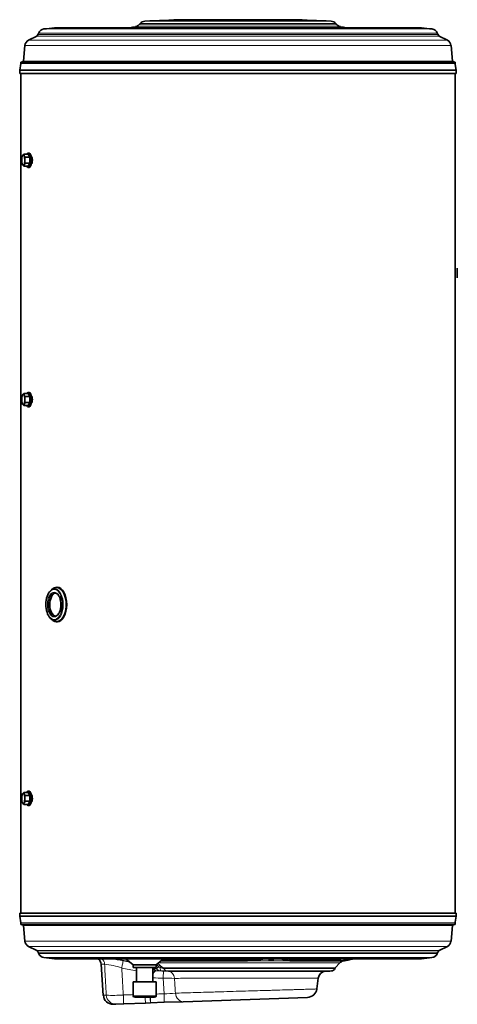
# Model space of a CAD drawing. Header units: millimetres. Extents: x -1172 to 2352, y -1301 to 2547.
# Tile 5 of 6: x 876 to 1425, y 445 to 1679. Entities that reach past the tile are written whole.
import ezdxf

# ---------------------------------------------------------------- set-up
doc = ezdxf.new("R2010")
doc.units = ezdxf.units.MM
for name, color, linetype in [('300029367', 7, 'Continuous'), ('7617173', 7, 'Continuous'), ('7624146', 7, 'Continuous'), ('7643266', 7, 'Continuous'), ('7649758', 7, 'Continuous'), ('94950709_BOUCHON', 7, 'Continuous'), ('95037110_CAPE_DE', 7, 'Continuous'), ('95310092_GAINE_C', 7, 'Continuous'), ('95610097_VIS_H_M', 7, 'Continuous'), ('96100039_RONDELL', 7, 'Continuous'), ('97525480_COLLERE', 7, 'Continuous'), ('FactualArea', 7, 'Continuous')]:
    doc.layers.add(name, color=color, linetype=linetype)

# ---------------------------------------------------------------- blocks, each defined once
blk = doc.blocks.new('SE4')
at = {"layer": '300029367', "color": 2, "linetype": 'Continuous', "lineweight": 35}
for p, q in [((1425.1, 1355.6), (1425.1, 1367.6)), ((1425.2, 1367.6), (1425.1, 1367.6)), ((1425.2, 1355.6), (1425.2, 1367.6)), ((1425.2, 1355.6), (1425.1, 1355.6))]:
    blk.add_line(p, q, dxfattribs=at)
at = {"layer": '7617173', "color": 2, "linetype": 'Continuous', "lineweight": 35}
for p, q in [((1169.1, 501.3), (1131.1, 501.3)), ((1227.5, 501.3), (1265.5, 501.3))]:
    blk.add_line(p, q, dxfattribs=at)
for centre in [(1169.1, 503.3), (1265.5, 503.3)]:
    blk.add_arc(centre, 2, 270, 309.67, dxfattribs=at)
for points, knots in [([(1131.1, 501.3), (1131, 501.3), (1130.8, 501.3), (1130.6, 501.4), (1130.5, 501.4), (1130.2, 501.5), (1130.1, 501.6), (1129.9, 501.7), (1129.9, 501.7), (1129.8, 501.7)], [0, 0, 0, 0, 0.125, 0.125, 0.25, 0.25, 0.375, 0.375, 0.4392505, 0.4392505, 0.4392505, 0.4392505]), ([(1129.8, 501.7), (1130, 501.6), (1130.2, 501.5), (1130.6, 501.3), (1130.8, 501.3), (1131.1, 501.3)], [0.5697258, 0.5697258, 0.5697258, 0.5697258, 0.75, 0.75, 1, 1, 1, 1]), ([(1227.5, 501.3), (1227.3, 501.3), (1227.2, 501.3), (1226.9, 501.4), (1226.8, 501.4), (1226.6, 501.5), (1226.5, 501.6), (1226.3, 501.7), (1226.2, 501.7), (1226.2, 501.7)], [0, 0, 0, 0, 0.125, 0.125, 0.25, 0.25, 0.375, 0.375, 0.4392505, 0.4392505, 0.4392505, 0.4392505]), ([(1226.2, 501.7), (1226.4, 501.6), (1226.5, 501.5), (1226.9, 501.3), (1227.2, 501.3), (1227.5, 501.3)], [0.5697258, 0.5697258, 0.5697258, 0.5697258, 0.75, 0.75, 1, 1, 1, 1])]:
    blk.add_open_spline(points, degree=3, knots=knots, dxfattribs=at)
at = {"layer": '7624146', "color": 2, "linetype": 'Continuous', "lineweight": 35}
for p, q in [((978.3, 495), (981.2, 455.7)), ((1154.3, 499.1), (1053.3, 499.1)), ((1154.3, 501), (1055.6, 501)), ((1277.5, 501), (1222.6, 501)), ((1277.9, 499.1), (1222.8, 499.1)), ((1272.2, 490.3), (1277.8, 496.4)), ((1290.8, 500.7), (1290.8, 500.7)), ((1248.9, 463.8), (1250.6, 477.3)), ((997, 444.9), (993.6, 444.8)), ((997, 444.9), (1006.8, 445.3)), ((1006.8, 445.3), (1034, 446.2)), ((1034, 446.2), (1034.2, 446.2)), ((1034.2, 446.2), (1040.4, 446.5)), ((1040.4, 446.5), (1057.7, 447.1)), ((1057.7, 447.1), (1081.5, 447.9)), ((1237.4, 453.3), (1081.5, 447.9))]:
    blk.add_line(p, q, dxfattribs=at)
at = {"layer": '7624146', "color": 7, "linetype": 'Continuous', "lineweight": 18}
for p, q in [((1047.8, 494.3), (1050.4, 492)), ((1051.9, 493.6), (1049.5, 495.8)), ((1050.3, 496.4), (1277.8, 496.4)), ((1282.1, 498.9), (1053.2, 498.9)), ((1154.3, 499.1), (1154.3, 501)), ((1222.8, 499.1), (1222.6, 501)), ((1277.9, 499.1), (1277.5, 501)), ((1047.7, 489.2), (1043.8, 489.2)), ((1045.9, 490.8), (1047.7, 489.2)), ((1047.7, 489.2), (1048, 488.9)), ((1048.5, 486.6), (1053.3, 486.6)), ((1050.4, 492), (1050.5, 491.8)), ((1052.1, 493.5), (1051.9, 493.6)), ((1056.9, 490.3), (1272.2, 490.3)), ((1057.3, 489.5), (1271.7, 489.5)), ((1060.6, 486.4), (1267.3, 486.4)), ((1056.3, 477.3), (1057.4, 457.8)), ((981.2, 455.9), (984.9, 456.1))]:
    blk.add_line(p, q, dxfattribs=at)
at = {"layer": '7624146', "color": 2, "linetype": 'Continuous', "lineweight": 35}
for centre, radius, start, end in [((968.4, 494.1), 10, 4.0955, 50.1799), ((1154.8, 666.5), 167.5, 269.8062, 280.2981), ((1155, 665.1), 164.1, 269.7227, 275.338), ((1219.8, 551), 52, 251.1701, 273.2758), ((1219.6, 552.5), 51.6, 259.9469, 273.3022), ((1266.1, 637.5), 136.9, 274.7949, 277.6918), ((1283.7, 491.1), 8, 101.3219, 137.928), ((1269.3, 616.6), 117.8, 274.1699, 282.9758), ((821.4, 2800.3), 2347, 281.3219, 281.4022), ((821.4, 2800.3), 2347, 281.5378, 281.6679), ((1260.6, 476.1), 10, 93.206, 172.7634), ((1150.1, 2840.5), 2357, 272.6725, 272.8512), ((1267.1, 491.4), 5, 272.8512, 337.224), ((1274.5, 488.3), 3, 137.928, 157.224), ((1237, 465.3), 12, 272, 352.5965), ((993.2, 456.8), 12, 184.2177, 272)]:
    blk.add_arc(centre, radius, start, end, dxfattribs=at)
at = {"layer": '7624146', "color": 7, "linetype": 'Continuous', "lineweight": 18}
for centre, radius, start, end in [((974.3, 403.2), 92, 70.9949, 84.6937), ((946.7, 213.1), 292.1, 78.277, 81.2071), ((1299.5, 2036.6), 1564.6, 258.8174, 259.4687), ((1321.7, 2124.2), 1655.5, 259.0072, 259.3108), ((1308.5, 2077.3), 1616.1, 259.1471, 259.8123), ((1099.5, 439.1), 71.1, 138.6839, 142.019), ((1053.5, 494.3), 7.73, 224.1599, 268.0192), ((1150.1, 2836.6), 2352.2, 267.5237, 267.7234), ((1054.8, 496.9), 6.61, 229.2695, 249.0263), ((1081.2, 525.6), 43.3, 227.7899, 230.4879), ((1059, 506.4), 17, 247.4569, 264.2724), ((1061.6, 709.4), 223, 267.8472, 269.7351), ((1064.1, 659.9), 173.9, 267.5539, 269.6185), ((1146, 2832.1), 2356.5, 267.5064, 267.8185), ((1061.2, 194), 283.3, 88.1174, 90.977), ((1054.8, 634.5), 176.7, 270.8367, 275.4569), ((993.8, 639.7), 183.9, 267.2322, 273.9199), ((1245, 462), 205.2, 182.3944, 184.3324)]:
    blk.add_arc(centre, radius, start, end, dxfattribs=at)
for centre, major_axis, ratio, start_param, end_param in [((973.1, 494.1), (0, 10), 0.97406, 4.785841, 5.588412), ((1004.2, 489.3), (1.9, 9.82), 0.008784, 0.084713, 1.487567), ((1046.5, 493.5), (7.17, -3.55), 0.925014, 4.756893, 5.101464), ((1048.9, 494.6), (0, -8), 0.844316, 5.446684, 6.232117), ((1050.7, 492.5), (-3.39, -3.68), 0.023663, 0.446547, 1.436273), ((1050.9, 492.4), (-3.2, -3.84), 0.022326, 0.42479, 1.434869), ((1050.2, 491.6), (1.99, 2.24), 0.021192, 0.47831, 1.435864), ((1050.3, 491.5), (2, 2.24), 0.027169, 0.478865, 1.435749), ((1051.9, 490.2), (1.91, 2.32), 0.045103, -1.304556, -0.484281), ((1053.5, 491.6), (-0.17, -5), 0.197829, 4.895857, 6.252272), ((1056.3, 476.2), (0.4, 9.99), 0.003135, 0.027345, 1.468094), ((1055.2, 488.3), (0, 3), 0.763238, 5.109905, 5.446684), ((1060.8, 491.4), (0, -5), 0.763238, 5.109905, 6.233422), ((1062.6, 476.1), (0, 10), 0.790403, 4.819521, 6.236421), ((1057.3, 459.1), (0.4, -12), 0.001392, 4.815079, 6.283185), ((1081.1, 459.9), (0.4, -12), 0.795906, 4.791221, 6.283185), ((996.6, 456.9), (0.4, -12), 0.978059, 4.751178, 6.283185), ((1006.3, 457.3), (0.4, -12), 0.002217, 4.795684, 6.283185), ((1033.6, 458.2), (0.4, -12), 0.002627, 5.12743, 6.283185), ((1033.7, 458.2), (0.4, -12), 0.011922, 5.127635, 6.283185)]:
    blk.add_ellipse(centre, major_axis=major_axis, ratio=ratio, start_param=start_param, end_param=end_param, dxfattribs=at)
for points, knots in [([(978.3, 494.8), (978.3, 494.8), (978.3, 494.8), (978.3, 494.8), (978.7, 494.8), (980.2, 494.8), (981.3, 494.8), (982.8, 494.8)], [0.4987544, 0.4987544, 0.4987544, 0.4987544, 0.5, 0.5, 0.75, 0.75, 1, 1, 1, 1]), ([(982.8, 494.8), (983.1, 488.6), (983.5, 482.3), (983.8, 476.1), (984.2, 469.4), (984.5, 462.7), (984.9, 456.1)], [0, 0, 0, 0, 0.483036, 0.483036, 0.483036, 1, 1, 1, 1]), ([(1006.3, 456.3), (1005.9, 462.8), (1005.5, 469.3), (1005.1, 475.9), (1004.8, 480.6), (1004.5, 485.4), (1004.3, 490.2)], [0, 0, 0, 0, 0.577754, 0.577754, 0.577754, 1, 1, 1, 1]), ([(1046.1, 486), (1046.2, 486.1), (1046.4, 486.2), (1046.7, 486.4), (1046.9, 486.4), (1047.3, 486.5), (1047.5, 486.5), (1048, 486.6), (1048.3, 486.6), (1048.5, 486.6)], [0, 0, 0, 0, 0.25, 0.25, 0.5, 0.5, 0.75, 0.75, 1, 1, 1, 1]), ([(1056.9, 490.3), (1056.8, 490.3), (1056.6, 490.3), (1056.4, 490.4), (1056.2, 490.4), (1055.8, 490.6), (1055.5, 490.8), (1055, 491.1), (1054.7, 491.3), (1054.1, 491.7), (1053.9, 491.9), (1053.6, 492.2)], [0, 0, 0, 0, 0.125, 0.125, 0.25, 0.25, 0.5, 0.5, 0.75, 0.75, 1, 1, 1, 1]), ([(1260.1, 486.1), (1260.1, 486.1), (1260.1, 486.1), (1260.1, 486.1), (1260.1, 486.1), (1260.1, 486.1)], [0.499927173, 0.499927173, 0.499927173, 0.499927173, 0.5, 0.5, 0.50335631, 0.50335631, 0.50335631, 0.50335631]), ([(1070.5, 477.1), (1076.9, 477.2), (1084.4, 477.2), (1095.2, 477.2), (1097.5, 477.2), (1102, 477.2), (1104.3, 477.2), (1111.3, 477.2), (1116.1, 477.2), (1123.6, 477.2), (1126.2, 477.2), (1131.3, 477.2), (1133.8, 477.2), (1141.6, 477.2), (1146.7, 477.2), (1157.1, 477.2), (1162.4, 477.2), (1172.6, 477.2), (1177.6, 477.2), (1185, 477.2), (1187.4, 477.2), (1192.2, 477.3), (1194.6, 477.3), (1201.5, 477.3), (1205.9, 477.3), (1212.2, 477.3), (1214.2, 477.3), (1218.1, 477.3), (1220, 477.3), (1225.5, 477.3), (1228.9, 477.3), (1234.9, 477.3), (1237.6, 477.3), (1242.3, 477.3), (1244.2, 477.3), (1247.4, 477.3), (1248.6, 477.3), (1249.8, 477.3), (1250.1, 477.3), (1250.5, 477.3), (1250.6, 477.3), (1250.6, 477.3), (1250.6, 477.3), (1250.6, 477.3)], [0, 0, 0, 0, 0.0625, 0.0625, 0.078125, 0.078125, 0.09375, 0.09375, 0.125, 0.125, 0.140625, 0.140625, 0.15625, 0.15625, 0.1875, 0.1875, 0.21875, 0.21875, 0.25, 0.25, 0.265625, 0.265625, 0.28125, 0.28125, 0.3125, 0.3125, 0.328125, 0.328125, 0.34375, 0.34375, 0.375, 0.375, 0.40625, 0.40625, 0.4375, 0.4375, 0.46875, 0.46875, 0.484375, 0.484375, 0.5, 0.5, 0.5000679, 0.5000679, 0.5000679, 0.5000679]), ([(1071.6, 458.6), (1071.4, 461.7), (1071.2, 464.7), (1071, 467.8), (1070.8, 470.9), (1070.7, 474), (1070.5, 477.1)], [0, 0, 0, 0, 0.493224, 0.493224, 0.493224, 1, 1, 1, 1]), ([(1057.4, 457.8), (1054.5, 457.7), (1051.6, 457.6), (1048.7, 457.5), (1048.3, 457.5), (1047.9, 457.5), (1047.5, 457.5)], [0, 0, 0, 0, 0.5, 0.5, 0.5, 0.5656652, 0.5656652, 0.5656652, 0.5656652]), ([(1248.9, 463.8), (1248.9, 463.8), (1248.5, 463.8), (1247.3, 463.8), (1246.8, 463.7), (1245.6, 463.7), (1244.9, 463.7), (1242.6, 463.6), (1240.7, 463.6), (1236.1, 463.4), (1233.4, 463.4), (1227.4, 463.2), (1224.1, 463.1), (1218.8, 462.9), (1216.9, 462.9), (1213, 462.8), (1211, 462.7), (1204.8, 462.5), (1200.5, 462.4), (1193.7, 462.2), (1191.4, 462.1), (1186.6, 462), (1184.2, 461.9), (1172, 461.6), (1162, 461.3), (1141.3, 460.7), (1131.2, 460.4), (1118.9, 460), (1116.4, 459.9), (1111.6, 459.8), (1109.3, 459.7), (1102.4, 459.5), (1098, 459.4), (1089.6, 459.1), (1085.5, 459), (1078.1, 458.8), (1074.7, 458.7), (1071.6, 458.6)], [0.5000721, 0.5000721, 0.5000721, 0.5000721, 0.53125, 0.53125, 0.546875, 0.546875, 0.5625, 0.5625, 0.59375, 0.59375, 0.625, 0.625, 0.65625, 0.65625, 0.671875, 0.671875, 0.6875, 0.6875, 0.71875, 0.71875, 0.734375, 0.734375, 0.75, 0.75, 0.8125, 0.8125, 0.875, 0.875, 0.890625, 0.890625, 0.90625, 0.90625, 0.9375, 0.9375, 0.96875, 0.96875, 1, 1, 1, 1]), ([(1018.6, 456.7), (1015.6, 456.6), (1012.6, 456.5), (1009.6, 456.4), (1008.5, 456.3), (1007.4, 456.3), (1006.3, 456.3)], [0.5480721, 0.5480721, 0.5480721, 0.5480721, 0.8807803, 0.8807803, 0.8807803, 1, 1, 1, 1]), ([(1040.4, 446.5), (1040.4, 446.5), (1040.4, 446.5), (1040.4, 446.5), (1040.4, 446.6), (1040.4, 446.8), (1040.4, 447), (1040.4, 447.5), (1040.4, 447.9), (1040.3, 448.6), (1040.3, 449.1), (1040.3, 449.8), (1040.3, 450.1), (1040.3, 450.6), (1040.3, 450.9), (1040.2, 451.8), (1040.2, 452.4), (1040.2, 453.2), (1040.2, 453.3), (1040.2, 453.4)], [0, 0, 0, 0, 0.0625, 0.0625, 0.125, 0.125, 0.25, 0.25, 0.375, 0.375, 0.5, 0.5, 0.5625, 0.5625, 0.625, 0.625, 0.75, 0.75, 0.7717126, 0.7717126, 0.7717126, 0.7717126])]:
    blk.add_open_spline(points, degree=3, knots=knots, dxfattribs=at)
at = {"layer": '7624146', "color": 2, "linetype": 'Continuous', "lineweight": 35}
for points, knots in [([(1189.6, 499.6), (1190.1, 499.6), (1190.9, 499.6), (1192.3, 499.6), (1193, 499.7), (1194, 500), (1194.3, 500.2), (1194.4, 500.4), (1194.1, 500.6), (1193.1, 500.7), (1192.3, 500.7), (1190.9, 500.6), (1190.2, 500.5), (1189.1, 500.3), (1188.9, 500.1), (1188.8, 499.8), (1189.1, 499.7), (1189.6, 499.6)], [0, 0, 0, 0, 0.125, 0.125, 0.25, 0.25, 0.375, 0.375, 0.5, 0.5, 0.625, 0.625, 0.75, 0.75, 0.875, 0.875, 1, 1, 1, 1]), ([(1290.8, 500.7), (1290.8, 500.7), (1290.8, 500.7), (1290.2, 500.6), (1289.7, 500.4), (1288.3, 500.2), (1287.6, 500), (1286.3, 499.8), (1285.7, 499.7), (1285.4, 499.6), (1285.4, 499.6), (1285.4, 499.6)], [0.303295, 0.303295, 0.303295, 0.303295, 0.375, 0.375, 0.5, 0.5, 0.625, 0.625, 0.75, 0.75, 0.8031665, 0.8031665, 0.8031665, 0.8031665]), ([(1260.1, 486.1), (1260, 486.1), (1259.9, 486.1), (1259.5, 486.1), (1259.2, 486.1), (1257.9, 486.1), (1256.6, 486.1), (1253.1, 486.1), (1250.9, 486.1), (1245.8, 486.1), (1242.8, 486.1), (1236.3, 486.1), (1232.6, 486.1), (1226.6, 486.1), (1224.5, 486.1), (1220.2, 486.1), (1218, 486.1), (1211.2, 486.1), (1206.4, 486.1), (1198.8, 486.1), (1196.2, 486.1), (1190.9, 486.1), (1188.3, 486.1), (1180.2, 486.1), (1174.7, 486.1), (1163.5, 486.1), (1157.8, 486.1), (1146.4, 486.1), (1140.7, 486.1), (1132.3, 486.1), (1129.5, 486.1), (1123.9, 486.1), (1121.1, 486.1), (1112.9, 486.1), (1107.6, 486.1), (1100, 486.1), (1097.4, 486.1), (1092.5, 486.1), (1090.1, 486.1), (1078.3, 486.1), (1070, 486.1), (1063, 486.1)], [0.5033563, 0.5033563, 0.5033563, 0.5033563, 0.515625, 0.515625, 0.53125, 0.53125, 0.5625, 0.5625, 0.59375, 0.59375, 0.625, 0.625, 0.65625, 0.65625, 0.671875, 0.671875, 0.6875, 0.6875, 0.71875, 0.71875, 0.734375, 0.734375, 0.75, 0.75, 0.78125, 0.78125, 0.8125, 0.8125, 0.84375, 0.84375, 0.859375, 0.859375, 0.875, 0.875, 0.90625, 0.90625, 0.921875, 0.921875, 0.9375, 0.9375, 1, 1, 1, 1])]:
    blk.add_open_spline(points, degree=3, knots=knots, dxfattribs=at)
at = {"layer": '7624146', "color": 7, "linetype": 'Continuous', "lineweight": 18}
blk.add_open_spline([(1043.8, 489.2), (1043.7, 489.2), (1043.6, 489.2), (1043.5, 489.2)], degree=3, dxfattribs=at)
at = {"layer": '7643266', "color": 7, "linetype": 'Continuous', "lineweight": 18}
for p, q in [((1081.6, 1679.1), (1218.6, 1679.1)), ((1393.4, 1667.5), (906.8, 1667.5)), ((919.9, 1668.8), (1380.3, 1668.8)), ((1021.6, 1670.3), (1278.6, 1670.3)), ((1274.3, 1672.8), (1025.9, 1672.8)), ((1027.3, 1674.3), (1272.9, 1674.3)), ((1266.8, 1677.2), (1033.4, 1677.2)), ((897.6, 1658.6), (1402.6, 1658.6)), ((1400.7, 1660.7), (899.5, 1660.7)), ((900.1, 1662.4), (1400.1, 1662.4)), ((882.9, 1646.9), (1417.3, 1646.9)), ((1412.9, 1653.3), (887.3, 1653.3)), ((877.8, 1624), (1422.4, 1624)), ((1419.9, 1626.4), (880.3, 1626.4)), ((1419, 1627.3), (881.2, 1627.3)), ((1422.4, 546.6), (877.8, 546.6)), ((880.3, 544.2), (1419.9, 544.2)), ((881.2, 543.2), (1419, 543.2)), ((1417.3, 523.7), (882.9, 523.7)), ((887.3, 517.2), (1412.9, 517.2)), ((1402.6, 512), (897.6, 512)), ((899.5, 509.8), (1400.7, 509.8)), ((1400.1, 508.2), (900.1, 508.2)), ((906.8, 503.1), (1393.4, 503.1)), ((1380.3, 501.8), (919.9, 501.8))]:
    blk.add_line(p, q, dxfattribs=at)
at = {"layer": '7643266', "color": 2, "linetype": 'Continuous', "lineweight": 35}
for p, q in [((1218.3, 1679.1), (1081.9, 1679.1)), ((1379.5, 1668.8), (920.7, 1668.8)), ((1027.3, 1674.3), (1025.9, 1672.8)), ((1274.3, 1672.8), (1272.9, 1674.3)), ((897.6, 1658.6), (887.3, 1653.3)), ((900.1, 1662.4), (899.5, 1660.7)), ((1400.7, 1660.7), (1400.1, 1662.4)), ((1412.9, 1653.3), (1402.6, 1658.6)), ((882.9, 1646.9), (881.2, 1627.3)), ((1419, 1627.3), (1417.3, 1646.9)), ((877.8, 1624), (876.3, 1615.7)), ((1423.9, 1615.7), (1422.6, 1623.1)), ((1423.9, 1615.7), (876.3, 1615.7)), ((876.3, 1615.7), (876.3, 1611.6)), ((1423.9, 1611.6), (876.3, 1611.6)), ((1423.9, 1611.6), (1423.9, 1615.7)), ((876.3, 559), (1423.9, 559)), ((876.3, 559), (876.3, 554.9)), ((1423.9, 554.9), (1423.9, 559)), ((876.3, 554.9), (1423.9, 554.9)), ((876.3, 554.9), (877.8, 546.6)), ((881.2, 543.2), (882.9, 523.7)), ((1417.3, 523.7), (1419, 543.2)), ((1422.6, 547.5), (1423.9, 554.9)), ((887.3, 517.2), (897.6, 512)), ((899.5, 509.8), (900.1, 508.2)), ((1400.1, 508.2), (1400.7, 509.8)), ((1402.6, 512), (1412.9, 517.2)), ((920.7, 501.8), (1379.5, 501.8))]:
    blk.add_line(p, q, dxfattribs=at)
for centre, radius, start, end in [((1150.1, -669.9), 2350, 91.67, 92.847), ((1081.9, 1670.3), 8.8, 90, 91.67), ((1218.3, 1670.3), 8.8, 88.33, 90), ((1150.1, -669.9), 2350, 87.153, 88.33), ((907.6, 1659.5), 8, 95.9431, 159), ((1150.1, -669.9), 2350, 95.6208, 95.9431), ((920.7, 1660.8), 8, 90, 95.6208), ((1478.8, -629.7), 2345, 101.2446, 101.4289), ((1020, 1678.2), 8, 281.2446, 317.928), ((1033.8, 1668.4), 8.8, 92.847, 137.928), ((1266.4, 1668.4), 8.8, 42.072, 87.153), ((1280.2, 1678.2), 8, 222.072, 258.7554), ((821.4, -629.7), 2345, 78.5711, 78.7554), ((1379.5, 1660.8), 8, 84.3792, 90), ((1150.1, -669.9), 2350, 84.0569, 84.3792), ((1392.6, 1659.5), 8, 21, 84.0569), ((895.8, 1662.2), 4, 297, 339), ((1404.4, 1662.2), 4, 201, 243), ((890.9, 1646.2), 8, 117, 175), ((1409.3, 1646.2), 8, 5, 63), ((880.7, 1623.5), 3, 97.1947, 127.4119), ((880.2, 1627.4), 1, 277.1947, 355), ((1420, 1627.4), 1, 185, 262.8053), ((1419.5, 1623.5), 3, 52.5881, 82.8053), ((880.7, 547.1), 3, 229.927, 262.8053), ((880.2, 543.2), 1, 5, 82.8053), ((1420, 543.2), 1, 97.1947, 175), ((1419.5, 547.1), 3, 277.1947, 310.073), ((890.9, 524.4), 8, 185, 243), ((1409.3, 524.4), 8, 297, 355), ((895.8, 508.4), 4, 21, 63), ((907.6, 511.1), 8, 201, 264.0569), ((1392.6, 511.1), 8, 275.9431, 339), ((1404.4, 508.4), 4, 117, 159), ((1150.1, 2840.5), 2350, 264.0569, 264.3792), ((920.7, 509.8), 8, 264.3792, 270), ((1379.5, 509.8), 8, 270, 275.6208), ((1150.1, 2840.5), 2350, 275.6208, 275.9431)]:
    blk.add_arc(centre, radius, start, end, dxfattribs=at)
at = {"layer": '7649758', "color": 2, "linetype": 'Continuous', "lineweight": 35}
for p, q in [((1422.6, 1625.8), (877.6, 1625.8)), ((877.6, 1625.8), (877.6, 1623.1)), ((1422.6, 1623.1), (1422.6, 1625.8)), ((877.6, 1611.6), (877.6, 559)), ((1422.6, 559), (1422.6, 1611.6)), ((877.6, 547.5), (877.6, 544.8)), ((877.6, 544.8), (1422.6, 544.8)), ((1422.6, 544.8), (1422.6, 547.5))]:
    blk.add_line(p, q, dxfattribs=at)
for points in [[(890.9, 1507.1), (891.3, 1507.1), (891.9, 1506.1), (892.4, 1502.8), (891.9, 1499.6), (891.2, 1498.5), (890.8, 1498.6), (890.8, 1498.6)], [(890.9, 1207.1), (891.3, 1207.1), (891.9, 1206.1), (892.4, 1202.8), (891.9, 1199.6), (891.2, 1198.5), (890.8, 1198.6), (890.8, 1198.6)], [(890.9, 707.1), (891.3, 707.1), (891.9, 706.1), (892.4, 702.8), (891.9, 699.6), (891.2, 698.5), (890.8, 698.6), (890.8, 698.6)]]:
    blk.add_open_spline(points, degree=3, knots=[0.25, 0.25, 0.25, 0.25, 0.3750597, 0.5, 0.6249403, 0.75, 0.7676632, 0.7676632, 0.7676632, 0.7676632], dxfattribs=at)
at = {"layer": '94950709_BOUCHON', "color": 2, "linetype": 'Continuous', "lineweight": 35}
for p, q in [((919.3, 966), (916.7, 964.5)), ((923.3, 967.6), (922.9, 967.6)), ((916.7, 927.1), (919.3, 925.6)), ((922.9, 924.1), (923.3, 924.1))]:
    blk.add_line(p, q, dxfattribs=at)
at = {"layer": '94950709_BOUCHON', "color": 7, "linetype": 'Continuous', "lineweight": 18}
for centre, major_axis, start_param, end_param in [((919.6, 945.8), (0, -18.8), 2.189678, 6.283185), ((920.1, 945.8), (0, -19.7), 0, 3.111963), ((920.4, 945.8), (0, 14.5), 0.032524, 3.141593), ((919.6, 945.8), (0, -18.8), 0, 1.02216)]:
    blk.add_ellipse(centre, major_axis=major_axis, ratio=0.55454, start_param=start_param, end_param=end_param, dxfattribs=at)
at = {"layer": '94950709_BOUCHON', "color": 2, "linetype": 'Continuous', "lineweight": 35}
for centre, major_axis, start_param, end_param in [((920.1, 945.8), (0, -19.7), 3.111963, 6.283185), ((922.9, 945.8), (0, 21.7), 2.611255, 6.283185), ((922.9, 945.8), (0, 21.7), 0, 0.530338), ((922.9, 945.8), (0, -21.2), 0, 3.457095), ((923.3, 945.8), (0, 21.7), 3.141593, 6.283185), ((922.1, 945.8), (0, 14.5), 0.11586, 3.074059), ((920.4, 945.8), (0, 14.5), 0, 0.032524), ((919.6, 945.8), (0, -18.8), 1.02216, 2.189678), ((922.9, 945.8), (0, -21.2), 5.967683, 6.283185)]:
    blk.add_ellipse(centre, major_axis=major_axis, ratio=0.55454, start_param=start_param, end_param=end_param, dxfattribs=at)
at = {"layer": '94950709_BOUCHON', "color": 7, "linetype": 'Continuous', "lineweight": 18}
blk.add_ellipse((919.6, 945.8), major_axis=(0, 15.5), ratio=0.55454, dxfattribs=at)
at = {"layer": '94950709_BOUCHON', "color": 2, "linetype": 'Continuous', "lineweight": 35}
for points, knots in [([(920.2, 960.3), (920.7, 960.3), (921.4, 960.3), (922.7, 959.7), (923.9, 958.7), (925.1, 957.3), (926.1, 955.5), (926.9, 953.4), (927.5, 951.1), (927.9, 948.6), (928.1, 946.5), (928, 945.4), (928, 945)], [0, 0, 0, 0, 0.110736, 0.214402, 0.324606, 0.431492, 0.537385, 0.643221, 0.749326, 0.855736, 0.962359, 1, 1, 1, 1]), ([(928, 945), (928, 944.4), (927.9, 943.1), (927.6, 940.8), (927, 938.4), (926.2, 936.3), (925.2, 934.5), (924.1, 933.1), (922.9, 932), (921.6, 931.4), (920.9, 931.4), (920.4, 931.3)], [0, 0, 0, 0, 0.075447, 0.191934, 0.308158, 0.423967, 0.539239, 0.653994, 0.768603, 0.884044, 1, 1, 1, 1])]:
    blk.add_open_spline(points, degree=3, knots=knots, dxfattribs=at)
at = {"layer": '95037110_CAPE_DE', "color": 2, "linetype": 'Continuous', "lineweight": 35}
for p, q in [((1047.5, 472.9), (1018.6, 472.9)), ((1018.6, 472.9), (1018.6, 455.4)), ((1047.5, 455.4), (1047.5, 472.9)), ((1045.5, 453.4), (1020.6, 453.4))]:
    blk.add_line(p, q, dxfattribs=at)
at = {"layer": '95037110_CAPE_DE', "color": 7, "linetype": 'Continuous', "lineweight": 18}
blk.add_line((1047.5, 455.4), (1018.6, 455.4), dxfattribs=at)
at = {"layer": '95037110_CAPE_DE', "color": 2, "linetype": 'Continuous', "lineweight": 35}
for centre, start, end in [((1020.6, 455.4), 180, 270), ((1045.5, 455.4), 270, 0)]:
    blk.add_arc(centre, 2, start, end, dxfattribs=at)
at = {"layer": '95310092_GAINE_C', "color": 2, "linetype": 'Continuous', "lineweight": 35}
for p, q in [((1022.7, 490.8), (1022.7, 472.9)), ((1043.5, 472.9), (1043.5, 490.8))]:
    blk.add_line(p, q, dxfattribs=at)
at = {"layer": '95610097_VIS_H_M', "color": 2, "linetype": 'Continuous', "lineweight": 35}
for p, q in [((886.9, 1510.3), (881.3, 1510.3)), ((881.3, 1510.3), (881.8, 1508.5)), ((888.9, 1506.6), (883.3, 1506.6)), ((888.9, 1506.6), (886.9, 1510.3)), ((888.9, 1499.1), (888.9, 1506.6)), ((891.3, 1506.8), (890.9, 1506.8)), ((881.3, 1495.3), (879.7, 1497.2)), ((886.9, 1495.3), (881.3, 1495.3)), ((883.3, 1499.1), (881.8, 1497.2)), ((888.9, 1499.1), (883.3, 1499.1)), ((886.9, 1495.3), (888.9, 1499.1)), ((891.3, 1498.8), (891.3, 1498.8)), ((886.9, 1210.3), (881.3, 1210.3)), ((881.3, 1210.3), (881.8, 1208.5)), ((888.9, 1206.6), (886.9, 1210.3)), ((883.3, 1199.1), (881.8, 1197.2)), ((888.9, 1206.6), (883.3, 1206.6)), ((888.9, 1199.1), (883.3, 1199.1)), ((886.9, 1195.3), (888.9, 1199.1)), ((888.9, 1199.1), (888.9, 1206.6)), ((891.3, 1206.8), (890.9, 1206.8)), ((891.3, 1198.8), (891.3, 1198.8)), ((881.3, 1195.3), (879.7, 1197.2)), ((886.9, 1195.3), (881.3, 1195.3)), ((886.9, 710.3), (881.3, 710.3)), ((881.3, 710.3), (881.8, 708.5)), ((888.9, 706.6), (883.3, 706.6)), ((888.9, 706.6), (886.9, 710.3)), ((888.9, 699.1), (888.9, 706.6)), ((891.3, 706.8), (890.9, 706.8)), ((881.3, 695.3), (879.7, 697.2)), ((886.9, 695.3), (881.3, 695.3)), ((883.3, 699.1), (881.8, 697.2)), ((888.9, 699.1), (883.3, 699.1)), ((886.9, 695.3), (888.9, 699.1)), ((891.3, 698.8), (891.3, 698.8))]:
    blk.add_line(p, q, dxfattribs=at)
for centre, radius, start, end in [((886, 1504.9), 7.2, 130.5877, 150.0713), ((888, 1512.1), 7.2, 209.9287, 229.4123), ((896.8, 1502.7), 14, 163.8557, 179.4042), ((885, 1495.4), 3.74, 151.4992, 181.4212), ((896.8, 1503), 14, 180.6013, 196.1389), ((886, 1204.9), 7.2, 130.5877, 150.0713), ((888, 1212.1), 7.2, 209.9287, 229.4123), ((896.8, 1202.7), 14, 163.8557, 179.4042), ((896.8, 1203), 14, 180.6013, 196.1389), ((885, 1195.4), 3.74, 151.4992, 181.4212), ((886, 704.9), 7.2, 130.5877, 150.0713), ((888, 712.1), 7.2, 209.9287, 229.4123), ((896.8, 702.7), 14, 163.8557, 179.4042), ((885, 695.4), 3.74, 151.4992, 181.4212), ((896.8, 703), 14, 180.6013, 196.1389)]:
    blk.add_arc(centre, radius, start, end, dxfattribs=at)
for centre, major_axis, start_param, end_param in [((880.8, 1502.8), (0, 6.5), 0.523599, 1.570796), ((880.8, 1502.8), (0, -6.5), 2.617994, 3.665191), ((880.8, 1502.8), (0, 6.5), 4.712389, 5.759587), ((880.8, 1502.8), (0, 6.5), 1.570796, 2.617994), ((880.8, 1502.8), (0, 6.5), 2.617994, 3.665191), ((880.8, 1502.8), (0, -6.5), 0.523599, 1.570796), ((880.8, 1202.8), (0, 6.5), 0.523599, 1.570796), ((880.8, 1202.8), (0, -6.5), 4.712389, 5.759587), ((880.8, 1202.8), (0, -6.5), 2.617994, 3.665191), ((880.8, 1202.8), (0, 6.5), 4.712389, 5.759587), ((880.8, 1202.8), (0, -6.5), 0.523599, 1.570796), ((880.8, 1202.8), (0, 6.5), 2.617994, 3.665191), ((880.8, 702.8), (0, 6.5), 0.523599, 1.570796), ((880.8, 702.8), (0, -6.5), 2.617994, 3.665191), ((880.8, 702.8), (0, 6.5), 4.712389, 5.759587), ((880.8, 702.8), (0, -6.5), 4.712389, 5.759587), ((880.8, 702.8), (0, 6.5), 2.617994, 3.665191), ((880.8, 702.8), (0, -6.5), 0.523599, 1.570796)]:
    blk.add_ellipse(centre, major_axis=major_axis, ratio=0.308929, start_param=start_param, end_param=end_param, dxfattribs=at)
at = {"layer": '96100039_RONDELL', "color": 2, "linetype": 'Continuous', "lineweight": 35}
for p, q in [((888.4, 1511.8), (886.9, 1511.8)), ((886.9, 1493.8), (888.4, 1493.8)), ((888.4, 1211.8), (886.9, 1211.8)), ((886.9, 1193.8), (888.4, 1193.8)), ((888.4, 711.8), (886.9, 711.8)), ((886.9, 693.8), (888.4, 693.8))]:
    blk.add_line(p, q, dxfattribs=at)
for centre, start_param, end_param in [((886.9, 1502.8), 2.557024, 6.283185), ((886.9, 1502.8), 0, 0.584568), ((888.4, 1502.8), 3.141593, 6.283185), ((886.9, 1202.8), 2.557024, 6.283185), ((886.9, 1202.8), 0, 0.584568), ((888.4, 1202.8), 3.141593, 6.283185), ((886.9, 702.8), 2.557024, 6.283185), ((886.9, 702.8), 0, 0.584568), ((888.4, 702.8), 3.141593, 6.283185)]:
    blk.add_ellipse(centre, major_axis=(0, 9), ratio=0.308929, start_param=start_param, end_param=end_param, dxfattribs=at)
at = {"layer": '97525480_COLLERE', "color": 2, "linetype": 'Continuous', "lineweight": 35}
for p, q in [((1009.6, 501.8), (1018.6, 494.2)), ((1018.6, 494.2), (1047.6, 494.2)), ((1018.6, 494.2), (1018.6, 490.8)), ((1047.6, 494.2), (1056.6, 501.8)), ((1047.6, 490.8), (1047.6, 494.2)), ((1018.6, 490.8), (1047.6, 490.8))]:
    blk.add_line(p, q, dxfattribs=at)

msp = doc.modelspace()

# ---------------------------------------------------------------- block references
at = {"layer": 'FactualArea'}
msp.add_blockref('SE4', (0, 0), dxfattribs=at)

doc.saveas('drawing.dxf')
